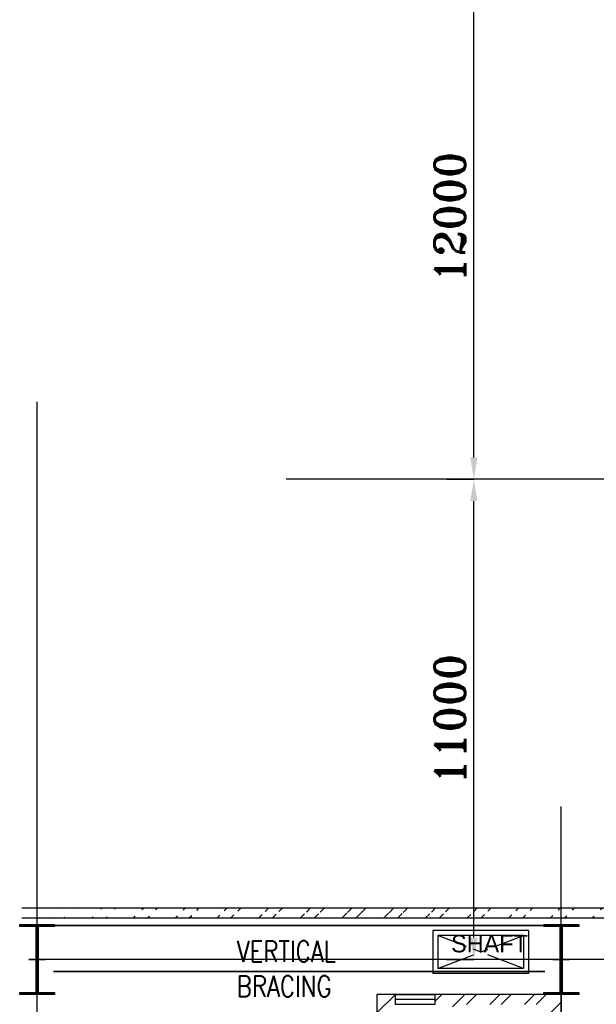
# Model space of a CAD drawing. Extents: x 361682 to 759535, y 756798 to 1113679.
# Tile 60 of 80: x 546470 to 559672, y 1064081 to 1086634. Entities that reach past the tile are written whole.
import ezdxf

# ---------------------------------------------------------------- set-up
doc = ezdxf.new("R2010")
doc.units = 0
doc.header["$LTSCALE"] = 700
doc.header["$MEASUREMENT"] = 0
doc.header["$PDMODE"] = 2
doc.header["$PDSIZE"] = -1
doc.linetypes.add('CENTER', pattern=[2, 1.25, -0.25, 0.25, -0.25])
doc.layers.get('0').update_dxf_attribs({"linetype": 'CONTINUOUS'})
doc.layers.get('DEFPOINTS').update_dxf_attribs({"linetype": 'CONTINUOUS'})
for name, color, linetype in [('BRACING', 7, 'CONTINUOUS'), ('CEN', 2, 'CENTER'), ('COL', 1, 'CONTINUOUS'), ('DIM', 4, 'CONTINUOUS'), ('EXPERIMENT', 210, 'CONTINUOUS'), ('GRID', 9, 'CONTINUOUS'), ('TEXT', 4, 'CONTINUOUS'), ('WALL', 7, 'CONTINUOUS')]:
    doc.layers.add(name, color=color, linetype=linetype)
doc.styles.add('HTX11', font='O8111901')
doc.styles.add('ROMANS', font='romans.shx')
doc.styles.add('ROMANT', font='ROMANT')
doc.dimstyles.new('K2', dxfattribs={"dimtxt": 700, "dimasz": 500, "dimexe": 500, "dimexo": 200, "dimgap": 200, "dimtad": 1, "dimdec": 0, "dimzin": 0, "dimdsep": 46, "dimtxsty": 'ROMANT', "dimcen": 0.09, "dimclrd": 256, "dimclre": 9, "dimclrt": 256, "dimadec": 0, "dimazin": 0, "dimtfac": 1, "dimtdec": 0, "dimtofl": 0, "dimtmove": 1, "dimatfit": 3, "dimfxl": 0.18, "dimtolj": 1, "dimtzin": 0, "dimarcsym": 0})

# ---------------------------------------------------------------- blocks, each defined once
blk = doc.blocks.new('C-ROW COLUMN')
at = {"layer": 'COL'}
h = blk.add_hatch(dxfattribs=at)
h.set_pattern_fill('ANSI31', color=256, scale=200, style=0)
h.set_pattern_definition([(45, (-1315.907, -6.545), (-17.6776695, 17.6776695), [])])
h.paths.add_polyline_path([(77855, 120865), (77055, 120865), (77055, 120820), (77855, 120820)])
h.paths.add_polyline_path([(77478, 120820), (77433, 120820), (77433, 119310), (77478, 119310)])
h.paths.add_polyline_path([(77855, 119310), (77055, 119310), (77055, 119265), (77855, 119265)])
at = {"layer": 'CEN'}
for p, q in [((77455, 119265), (77455, 120865)), ((77264, 120065), (77647, 120065))]:
    blk.add_line(p, q, dxfattribs=at)
at = {"layer": 'COL'}
for points in [[(77055, 120865), (77855, 120865), (77855, 120820), (77055, 120820)], [(77433, 120820), (77478, 120820), (77478, 119310), (77433, 119310)], [(77055, 119310), (77855, 119310), (77855, 119265), (77055, 119265)]]:
    blk.add_lwpolyline(points, close=True, dxfattribs=at)
blk = doc.blocks.new('*D1596')
at = {"layer": 'DEFPOINTS', "color": 0, "transparency": 16777216}
for p in [(556239, 1076109), (556869, 1076109), (556239, 1065109)]:
    blk.add_point(p, dxfattribs=at)
at = {"layer": 'DIM', "color": 9, "lineweight": -2, "transparency": 16777216}
for p, q in [((556239, 1076109), (556869, 1076109)), ((556239, 1065109), (556869, 1065109))]:
    blk.add_line(p, q, dxfattribs=at)
at = {"layer": 'DIM', "lineweight": -2, "transparency": 16777216}
blk.add_line((556869, 1065609), (556869, 1075609), dxfattribs=at)
at = {"layer": 'DIM', "transparency": 16777216}
for points in [[(556786, 1075609), (556952, 1075609), (556869, 1076109)], [(556786, 1065609), (556952, 1065609), (556869, 1065109)]]:
    blk.add_solid(points, dxfattribs=at)
at = {"layer": 'DIM', "transparency": 16777216, "insert": (556319, 1070609), "char_height": 700, "attachment_point": 5, "rotation": 90, "style": 'ROMANT'}
blk.add_mtext('\\A1;11000', dxfattribs=at)
blk = doc.blocks.new('*D1597')
at = {"layer": 'DEFPOINTS', "color": 0, "transparency": 16777216}
for p in [(556239, 1088109), (556869, 1088109), (556239, 1076109)]:
    blk.add_point(p, dxfattribs=at)
at = {"layer": 'DIM', "color": 9, "lineweight": -2, "transparency": 16777216}
for p, q in [((556239, 1088109), (556869, 1088109)), ((556239, 1076109), (556869, 1076109))]:
    blk.add_line(p, q, dxfattribs=at)
at = {"layer": 'DIM', "lineweight": -2, "transparency": 16777216}
blk.add_line((556869, 1076609), (556869, 1087609), dxfattribs=at)
at = {"layer": 'DIM', "transparency": 16777216}
for points in [[(556786, 1087609), (556952, 1087609), (556869, 1088109)], [(556786, 1076609), (556952, 1076609), (556869, 1076109)]]:
    blk.add_solid(points, dxfattribs=at)
at = {"layer": 'DIM', "transparency": 16777216, "insert": (556319, 1082109), "char_height": 700, "attachment_point": 5, "rotation": 90, "style": 'ROMANT'}
blk.add_mtext('\\A1;12000', dxfattribs=at)

msp = doc.modelspace()

# ---------------------------------------------------------------- hatches: boundary and pattern name
h = msp.add_hatch()
h.set_pattern_fill('ANSI32', color=256, scale=1800, style=0)
h.set_pattern_definition([(45, (411194.2, 928174), (-477.297, 477.297), []), (45, (411512.4, 928174), (-477.297, 477.297), [])])
edge = h.paths.add_edge_path()
edge.add_line((546520, 1066289.3), (562560, 1066289.3))
edge.add_line((546520, 1066059.3), (562445, 1066059.3))
at = {"layer": 'WALL', "linetype": 'Continuous'}
h = msp.add_hatch(dxfattribs=at)
h.set_pattern_fill('ANSI32', color=9, scale=1500, angle=360, style=0)
h.set_pattern_definition([(45, (411194.2, 928383.97), (-397.7476, 397.7476), []), (45, (411459.36, 928383.97), (-397.7476, 397.7476), [])])
h.paths.add_polyline_path([(555972.9, 1064309.3), (555972.9, 1064079.3), (556379.4, 1064079.3), (556379.4, 1063829.3), (556504.4, 1063829.3), (556504.4, 1064079.3), (558640, 1064079.3), (558640, 1061679.3), (557899.4, 1061679.3), (557899.4, 1061449.3), (558870, 1061449.3), (558870, 1064309.3)])
h.paths.add_polyline_path([(554649.4, 1063044.3), (554649.4, 1061869.3), (554649.4, 1060403.9), (555869.4, 1060403.9), (555869.4, 1060633.9), (554879.4, 1060633.9), (554879.4, 1061849.3), (555629.4, 1061849.3), (555629.4, 1061964.3), (554879.4, 1061964.3), (554879.4, 1062849.3), (554879.4, 1062964.3), (556379.4, 1062964.3), (556379.4, 1062714.3), (556379.4, 1062699.3), (556379.4, 1061449.3), (556769.4, 1061449.3), (556769.4, 1060403.9), (556999.4, 1060403.9), (556999.4, 1061679.3), (556504.4, 1061679.3), (556504.4, 1062699.3), (556504.4, 1063079.3), (554879.4, 1063079.3), (554879.4, 1063119.3), (554879.4, 1064079.3), (555072.9, 1064079.3), (555072.9, 1064309.3), (554649.4, 1064309.3)])

# ---------------------------------------------------------------- linework, layer by layer
msp.add_lwpolyline([(555072.9, 1064309.3), (555972.9, 1064309.3), (555972.9, 1064079.3), (555072.9, 1064079.3)], close=True)
at = {"layer": 'BRACING', "const_width": 40}
for points in [[(547270, 1065886.8), (558470, 1065886.8)], [(547240, 1064831.8), (558500, 1064831.8)]]:
    msp.add_lwpolyline(points, dxfattribs=at)
at = {"layer": 'CEN'}
for p, q in [((558005.2, 1064898.4), (556045.2, 1065658.4)), ((556045.2, 1064898.4), (558005.2, 1065658.4))]:
    msp.add_line(p, q, dxfattribs=at)
at = {"layer": 'EXPERIMENT'}
msp.add_line((555972.9, 1064194.3), (555072.9, 1064194.3), dxfattribs=at)
at = {"layer": 'GRID'}
for p, q in [((546870, 1045284.8), (546870, 1077879)), ((616318.3, 1076109.3), (552570, 1076109.3)), ((565170, 1076109.3), (554201.1, 1076109.3)), ((558870, 1045284.8), (558870, 1068609.3)), ((565170, 1065109.3), (546678.4, 1065109.3)), ((616318.3, 1065109.3), (552570, 1065109.3))]:
    msp.add_line(p, q, dxfattribs=at)
at = {"layer": 'WALL'}
for p, q in [((546520, 1066289.3), (562560, 1066289.3)), ((546520, 1066059.3), (562445, 1066059.3)), ((558120.2, 1065773.4), (555930.2, 1065773.4)), ((555930.2, 1065773.4), (555930.2, 1064783.4)), ((558005.2, 1065658.4), (556045.2, 1065658.4)), ((556045.2, 1065658.4), (556045.2, 1064898.4)), ((558005.2, 1065658.4), (558005.2, 1064898.4)), ((558120.2, 1065773.4), (558120.2, 1064783.4)), ((558120.2, 1064783.4), (555930.2, 1064783.4)), ((558005.2, 1064898.4), (556045.2, 1064898.4)), ((554649.4, 1064309.3), (554649.4, 1060403.9)), ((558929.4, 1064309.3), (554649.4, 1064309.3)), ((554649.4, 1064309.3), (554649.4, 1063044.3)), ((558870, 1061679.3), (558870, 1064083))]:
    msp.add_line(p, q, dxfattribs=at)
at = {"layer": 'WALL', "flags": 128}
msp.add_lwpolyline([(558870, 1064309.3), (558870, 1061449.3)], dxfattribs=at)

# ---------------------------------------------------------------- block references
for p in [(469414.5, 945044.1), (481414.5, 945044.1)]:
    msp.add_blockref('C-ROW COLUMN', p)

# ---------------------------------------------------------------- texts
at = {"layer": 'TEXT', "linetype": 'Continuous', "style": 'HTX11'}
msp.add_text('SHAFT', height=400, dxfattribs=at).set_placement((556348.4, 1065271.6))
at = {"layer": 'TEXT', "insert": (551438.8, 1065533.9), "char_height": 480, "width": 2515.419, "attachment_point": 1, "style": 'ROMANS'}
msp.add_mtext('{\\W0.8;VERTICAL BRACING}', dxfattribs=at)

# ---------------------------------------------------------------- dimensions: what is measured, and where the dimension line sits
at = {"layer": 'DIM'}
for base, p1, p2, picture, middle in [((556869.1, 1088109.3), (556239.5, 1076109.3), (556239.5, 1088109.3), '*D1597', (556319.1, 1082109.3)), ((556869.1, 1076109.3), (556239.5, 1065109.3), (556239.5, 1076109.3), '*D1596', (556319.1, 1070609.3))]:
    dim = msp.add_linear_dim(base=base, p1=p1, p2=p2, angle=90, dimstyle='K2', override={"dimexe": 0, "dimexo": 0}, dxfattribs=at)
    dim.commit()
    dim.dimension.update_dxf_attribs({"geometry": picture, "text_midpoint": middle})

doc.saveas('drawing.dxf')
